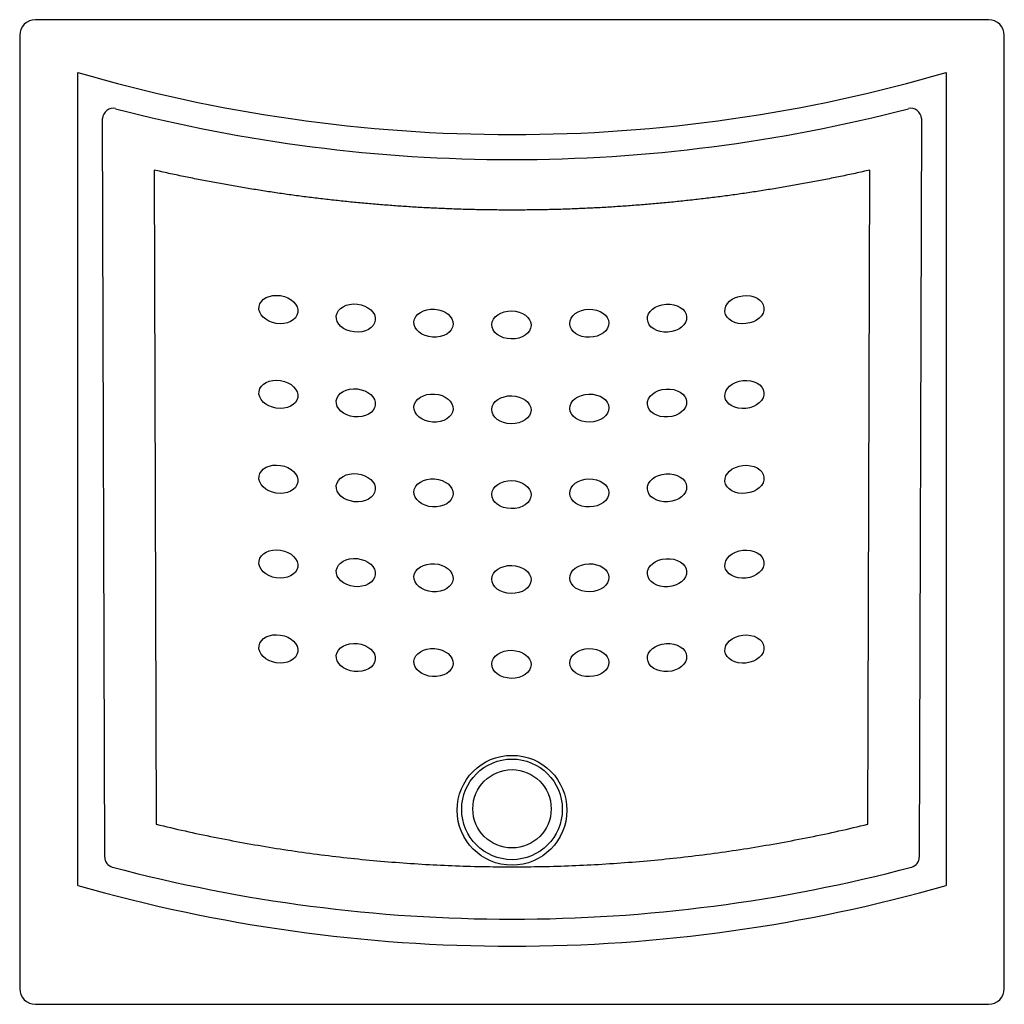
# Model space of a CAD drawing. Header units: millimetres. Extents: x -0.4 to 0.4, y -0.8 to 0.
import ezdxf

# ---------------------------------------------------------------- set-up
doc = ezdxf.new("R2010")
doc.units = ezdxf.units.MM
doc.layers.add('BLOCKS', color=3, linetype='Continuous')

msp = doc.modelspace()

# ---------------------------------------------------------------- linework, layer by layer
at = {"layer": 'BLOCKS'}
for p, q in [((0.38717, 0), (-0.38717, 0)), ((-0.4, -0.01283), (-0.4, -0.78717)), ((0.4, -0.78717), (0.4, -0.01283)), ((-0.35279, -0.70346), (-0.35279, -0.04289)), ((0.35279, -0.04289), (0.35279, -0.70346)), ((-0.33084, -0.68037), (-0.33269, -0.08026)), ((0.33269, -0.08026), (0.33084, -0.68037)), ((-0.29077, -0.1222), (-0.28913, -0.65371)), ((0.28913, -0.65371), (0.29077, -0.1222)), ((-0.38717, -0.8), (0.38717, -0.8))]:
    msp.add_line(p, q, dxfattribs=at)
for centre, radius in [((0, -0.64234), 0.04463), ((0, -0.64161), 0.04088), ((0, -0.64116), 0.03182)]:
    msp.add_circle(centre, radius, dxfattribs=at)
for centre, radius, start, end in [((-0.38717, -0.01283), 0.01283, 90, 180), ((0.38717, -0.01283), 0.01283, 0, 90), ((0, 1.16623), 1.25954, 253.73423, 270), ((0, 1.16623), 1.25954, 270, 286.26577), ((0, 1.16217), 1.27581, 255.37541, 270), ((0, 1.16217), 1.27581, 270, 284.62459), ((0, 0.53722), 1.26803, 255.16187, 270), ((0, 0.53722), 1.26803, 270, 284.83813), ((0, 0.53345), 1.28624, 254.08097, 270), ((0, 0.53345), 1.28624, 270, 285.91903), ((-0.38717, -0.78717), 0.01283, 180, 270), ((0.38717, -0.78717), 0.01283, 270, 0)]:
    msp.add_arc(centre, radius, start, end, dxfattribs=at)
for centre, major_axis, ratio, start_param, end_param in [((-0.32433, -0.08026), (0.00671, 0.00519), 0.960868, 0.677532, 2.46406), ((0.32433, -0.08026), (-0.00671, 0.00519), 0.960868, 3.819125, 5.605653), ((-0.32258, -0.68045), (-0.00517, 0.00673), 0.976144, 0.926897, 2.214696), ((0.32258, -0.68045), (0.00517, 0.00673), 0.976144, 4.06849, 5.356288)]:
    msp.add_ellipse(centre, major_axis=major_axis, ratio=ratio, start_param=start_param, end_param=end_param, dxfattribs=at)
for centre, major_axis, ratio in [((-0.18981, -0.23548), (-0.01575, 0.00244), 0.714749), ((0.18886, -0.23561), (-0.01585, -0.00174), 0.714747), ((-0.1269, -0.24242), (0.01585, -0.00174), 0.714747), ((0.12595, -0.2425), (0.01591, 0.00105), 0.714745), ((-0.06375, -0.2466), (-0.01591, 0.00105), 0.714745), ((-0.00048, -0.248), (0.01594, -0.00035), 0.714744), ((0.0628, -0.24664), (0.01594, 0.00035), 0.714744), ((-0.18981, -0.30442), (-0.01575, 0.00244), 0.714749), ((0.18886, -0.30455), (-0.01585, -0.00174), 0.714747), ((-0.1269, -0.31136), (-0.01585, 0.00174), 0.714747), ((-0.06375, -0.31553), (-0.01591, 0.00105), 0.714745), ((0.0628, -0.31558), (-0.01594, -0.00035), 0.714744), ((0.12595, -0.31144), (-0.01591, -0.00105), 0.714745), ((-0.00048, -0.31694), (-0.01594, 0.00035), 0.714744), ((-0.18981, -0.37336), (0.01575, -0.00244), 0.714749), ((0.18886, -0.37348), (-0.01585, -0.00174), 0.714747), ((-0.1269, -0.3803), (-0.01585, 0.00174), 0.714747), ((-0.06375, -0.38447), (-0.01591, 0.00105), 0.714745), ((-0.00048, -0.38588), (-0.01594, 0.00035), 0.714744), ((0.0628, -0.38451), (-0.01594, -0.00035), 0.714744), ((0.12595, -0.38038), (-0.01591, -0.00105), 0.714745), ((-0.18981, -0.4423), (0.01575, -0.00244), 0.714749), ((0.18886, -0.44242), (-0.01585, -0.00174), 0.714747), ((-0.1269, -0.44923), (-0.01585, 0.00174), 0.714747), ((0.12595, -0.44932), (-0.01591, -0.00105), 0.714745), ((-0.06375, -0.45341), (-0.01591, 0.00105), 0.714745), ((-0.00048, -0.45482), (0.01594, -0.00035), 0.714744), ((0.0628, -0.45345), (-0.01594, -0.00035), 0.714744), ((-0.18981, -0.51123), (-0.01575, 0.00244), 0.714749), ((0.18886, -0.51136), (0.01585, 0.00174), 0.714747), ((-0.1269, -0.51817), (-0.01585, 0.00174), 0.714747), ((-0.06375, -0.52235), (0.01591, -0.00105), 0.714745), ((0.0628, -0.52239), (-0.01594, -0.00035), 0.714744), ((0.12595, -0.51826), (-0.01591, -0.00105), 0.714745), ((-0.00048, -0.52376), (-0.01594, 0.00035), 0.714744)]:
    msp.add_ellipse(centre, major_axis=major_axis, ratio=ratio, dxfattribs=at)
for points, weights in [([(0, -0.15468), (-0.09793, -0.15468), (-0.19525, -0.14381), (-0.29077, -0.1222)], [1, 0.995878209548, 0.995878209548, 1]), ([(0.29077, -0.1222), (0.19525, -0.14381), (0.09793, -0.15468), (0, -0.15468)], [1, 0.995878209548, 0.995878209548, 1]), ([(-0.28913, -0.65371), (-0.09822, -0.70003), (0.09822, -0.70003), (0.28913, -0.65371)], [1, 0.981203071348, 0.981203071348, 1])]:
    msp.add_rational_spline(points, weights, degree=3, dxfattribs=at)

doc.saveas('drawing.dxf')
